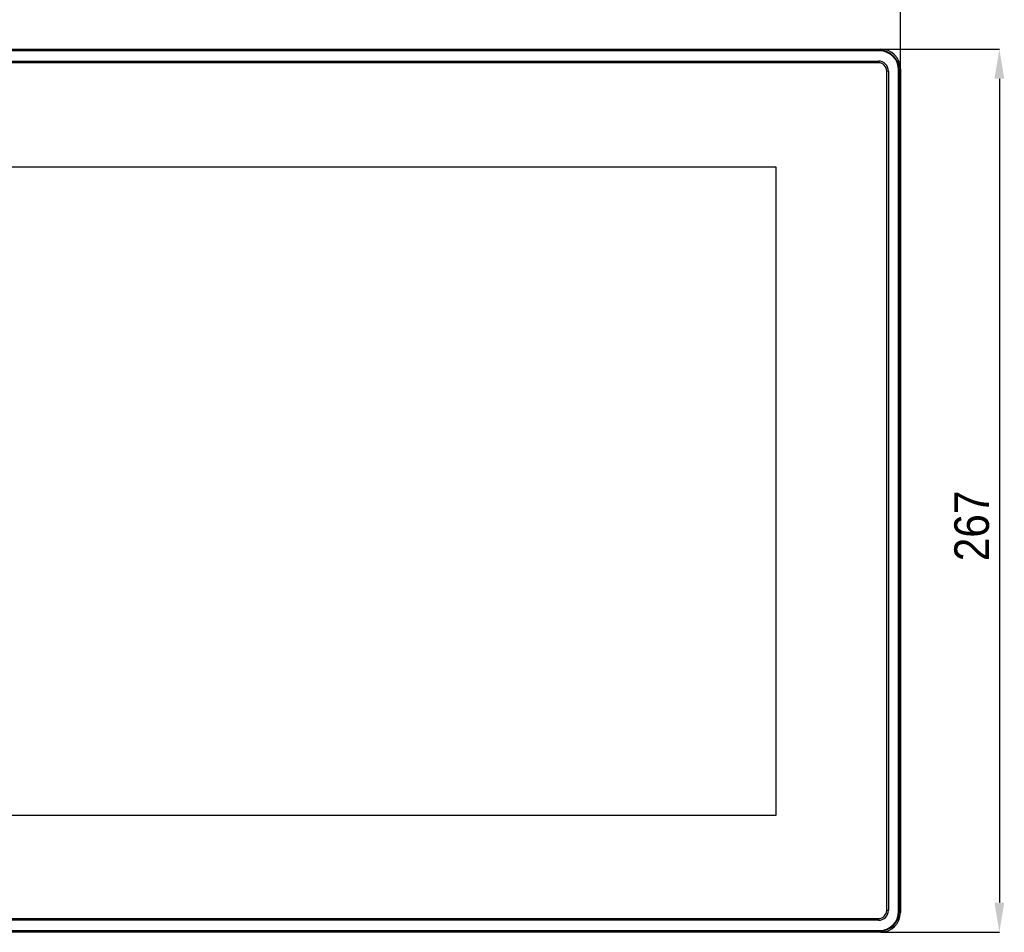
# Model space of a CAD drawing. Header units: millimetres. Extents: x 1316 to 1736, y 283 to 580.
# Tile 6 of 24: x 1429 to 1528, y 378 to 470. Entities that reach past the tile are written whole.
import ezdxf

# ---------------------------------------------------------------- set-up
doc = ezdxf.new("R2010")
doc.units = ezdxf.units.MM
doc.layers.add('Quote', color=7, linetype='Continuous')
doc.styles.add('SLDTEXTSTYLE9', font='GOTHIC.TTF', dxfattribs={"width": 0.913})
doc.dimstyles.new('SLDDIMSTYLE0', dxfattribs={"dimtxt": 3.5, "dimasz": 3, "dimexe": 0, "dimexo": 0.0625, "dimgap": 0.875, "dimtad": 1, "dimdec": 0, "dimlfac": 3, "dimrnd": 1e-09, "dimzin": 12, "dimdsep": 46, "dimtxsty": 'SLDTEXTSTYLE9', "dimcen": 0.09, "dimadec": 0, "dimazin": 3, "dimtfac": 1, "dimtdec": 0, "dimtmove": 0, "dimatfit": 0, "dimfxl": 1, "dimfrac": 2, "dimtolj": 1, "dimtzin": 12, "dimarcsym": 0})

# ---------------------------------------------------------------- blocks, each defined once
blk = doc.blocks.new('*D159')
at = {"layer": 'Quote', "color": 0, "lineweight": -2, "transparency": 16777216}
for p, q in [((1376.765, 464.906), (1376.765, 484.78)), ((1379.765, 484.78), (1514.664, 484.78)), ((1517.664, 464.906), (1517.664, 484.78))]:
    blk.add_line(p, q, dxfattribs=at)
at = {"layer": 'Quote', "color": 0, "lineweight": 18, "transparency": 16777216}
for points in [[(1379.765, 485.28), (1379.765, 484.28), (1376.765, 484.78)], [(1514.664, 485.28), (1514.664, 484.28), (1517.664, 484.78)]]:
    blk.add_solid(points, dxfattribs=at)
at = {"layer": 'Quote', "color": 0, "transparency": 16777216, "insert": (1446.959, 489.243), "char_height": 3.5, "attachment_point": 2, "style": 'SLDTEXTSTYLE9'}
blk.add_mtext('\\A1;422', dxfattribs=at)
blk = doc.blocks.new('*D160')
at = {"layer": 'Quote', "color": 0, "lineweight": -2, "transparency": 16777216}
for p, q in [((1515.728, 466.842), (1527.664, 466.842)), ((1527.664, 463.842), (1527.664, 380.609)), ((1515.728, 377.609), (1527.664, 377.609))]:
    blk.add_line(p, q, dxfattribs=at)
at = {"layer": 'Quote', "color": 0, "lineweight": 18, "transparency": 16777216}
for points in [[(1527.164, 463.842), (1528.164, 463.842), (1527.664, 466.842)], [(1527.164, 380.609), (1528.164, 380.609), (1527.664, 377.609)]]:
    blk.add_solid(points, dxfattribs=at)
at = {"layer": 'Quote', "color": 0, "transparency": 16777216, "insert": (1523.113, 418.667), "char_height": 3.5, "attachment_point": 2, "rotation": 90, "style": 'SLDTEXTSTYLE9'}
blk.add_mtext('\\A1;267', dxfattribs=at)

msp = doc.modelspace()

# ---------------------------------------------------------------- linework, layer by layer
at = {"color": 7, "linetype": 'Continuous', "lineweight": 25}
for p, q in [((1378.763, 466.842), (1515.665, 466.842)), ((1378.877, 466.728), (1515.551, 466.728)), ((1515.551, 466.661), (1378.877, 466.661)), ((1515.551, 466.728), (1515.665, 466.842)), ((1515.551, 466.661), (1515.551, 466.728)), ((1378.981, 465.626), (1515.448, 465.626)), ((1515.448, 465.459), (1378.981, 465.459)), ((1515.448, 465.626), (1515.448, 465.459)), ((1517.483, 379.722), (1517.483, 464.729)), ((1517.483, 464.729), (1517.55, 464.729)), ((1517.664, 464.843), (1517.55, 464.729)), ((1517.55, 464.729), (1517.55, 379.722)), ((1517.664, 464.843), (1517.664, 379.608)), ((1516.281, 379.826), (1516.281, 464.626)), ((1516.448, 464.626), (1516.281, 464.626)), ((1516.448, 464.626), (1516.448, 379.826)), ((1389.354, 454.952), (1505.074, 454.952)), ((1505.074, 454.952), (1505.074, 389.422)), ((1505.074, 389.422), (1389.354, 389.422)), ((1516.448, 379.826), (1516.281, 379.826)), ((1517.483, 379.722), (1517.55, 379.722)), ((1517.55, 379.722), (1517.664, 379.608)), ((1378.981, 378.992), (1515.448, 378.992)), ((1515.448, 378.826), (1378.981, 378.826)), ((1515.448, 378.826), (1515.448, 378.992)), ((1515.665, 377.609), (1378.763, 377.609)), ((1378.877, 377.79), (1515.551, 377.79)), ((1515.551, 377.724), (1378.877, 377.724)), ((1515.551, 377.724), (1515.551, 377.79)), ((1515.665, 377.609), (1515.551, 377.724))]:
    msp.add_line(p, q, dxfattribs=at)
for centre, radius, start, end in [((1515.448, 464.626), 1, 0, 90), ((1515.448, 464.626), 0.833, 0, 90), ((1515.448, 379.826), 0.833, 270, 0), ((1515.448, 379.826), 1, 270, 0)]:
    msp.add_arc(centre, radius, start, end, dxfattribs=at)
for centre, major_axis, ratio, start_param, end_param in [((1515.549, 464.727), (1.416, 1.416), 0.998864, 5.498396, 7.067974), ((1515.549, 464.727), (-1.369, -1.369), 0.998783, 2.356803, 3.926382), ((1515.663, 464.841), (-1.416, -1.416), 0.998783, 2.356803, 3.926382), ((1515.549, 379.725), (-1.369, 1.369), 0.998783, 2.356803, 3.926382), ((1515.549, 379.725), (-1.416, 1.416), 0.998864, 2.356803, 3.926382), ((1515.663, 379.611), (-1.416, 1.416), 0.998783, 2.356803, 3.926382)]:
    msp.add_ellipse(centre, major_axis=major_axis, ratio=ratio, start_param=start_param, end_param=end_param, dxfattribs=at)

# ---------------------------------------------------------------- dimensions: what is measured, and where the dimension line sits
at = {"layer": 'Quote'}
dim = msp.add_linear_dim(base=(1517.664, 484.78), p1=(1376.765, 464.843), p2=(1517.664, 464.843), text='422', dimstyle='SLDDIMSTYLE0', dxfattribs=at)
dim.commit()
dim.dimension.update_dxf_attribs({"geometry": '*D159', "text_midpoint": (1446.959, 484.78), "dimtype": 160})
dim = msp.add_linear_dim(base=(1527.664, 377.609), p1=(1515.665, 466.842), p2=(1515.665, 377.609), angle=90, text='267', dimstyle='SLDDIMSTYLE0', dxfattribs=at)
dim.commit()
dim.dimension.update_dxf_attribs({"geometry": '*D160', "text_midpoint": (1527.664, 418.667), "dimtype": 160})

doc.saveas('drawing.dxf')
